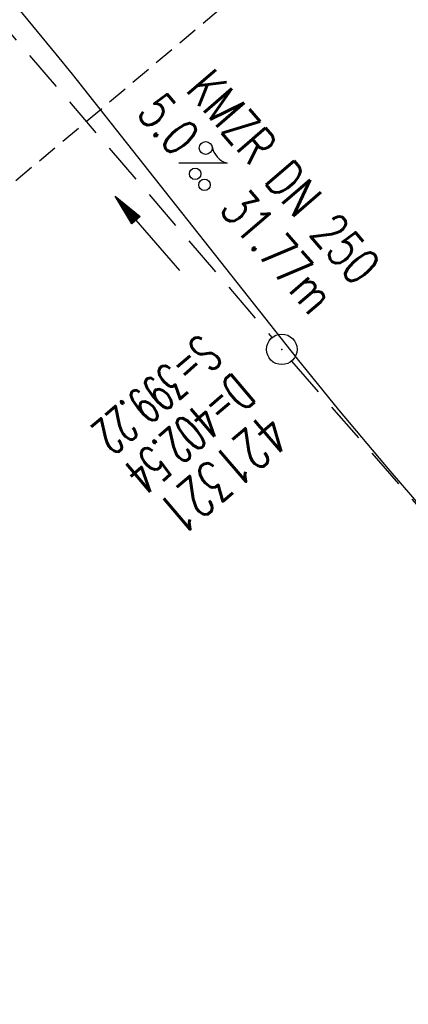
# Model space of a CAD drawing. Extents: x 450316 to 454644, y 428795 to 436505.
# Tile 218 of 256: x 451239 to 451259, y 434983 to 435031. Entities that reach past the tile are written whole.
import ezdxf
from ezdxf.enums import TextEntityAlignment as Align

# ---------------------------------------------------------------- set-up
doc = ezdxf.new("R2010")
doc.units = 0
doc.header["$LTSCALE"] = 2
doc.header["$MEASUREMENT"] = 0
doc.linetypes.add('GESTRICH-X2', pattern=[1.5, 1, -0.5])
doc.linetypes.add('GESTRICHELT', pattern=[0.75, 0.5, -0.25])
doc.layers.get('0').update_dxf_attribs({"linetype": 'CONTINUOUS'})
for name, color, linetype in [('FBR', 8, 'CONTINUOUS'), ('HEKTOM', 1, 'GESTRICHELT'), ('KANAL', 7, 'GESTRICH-X2'), ('PFEIL', 7, 'CONTINUOUS'), ('SCHACHTNR', 6, 'CONTINUOUS'), ('SCHSYMBOL', 7, 'CONTINUOUS'), ('TEXTO', 4, 'CONTINUOUS'), ('TEXTU', 4, 'CONTINUOUS')]:
    doc.layers.add(name, color=color, linetype=linetype)
doc.styles.add('ROMANS', font='romans.shx', dxfattribs={"width": 0.8})

# ---------------------------------------------------------------- blocks, each defined once
blk = doc.blocks.new('PROM')
blk.add_line((1.566, 1.817), (0.019, 0.015))
for centre, radius in [((0.317, 1.51), 0.317), ((0.943, 0.291), 0.283), ((1.645, 0.287), 0.283)]:
    blk.add_circle(centre, radius)
blk.add_arc((0.992, 2.682), 1.033, 239.1414, 303.3549)
blk = doc.blocks.new('PFEIL2')
at = {"color": 0}
for p, q in [((0.88, 0.002), (-2.401, -0.012)), ((0.881, -0.271), (0.879, 0.276)), ((0.879, 0.276), (2.429, 0.009)), ((0.911, 0.27), (0.879, 0.265)), ((0.965, 0.261), (0.879, 0.246)), ((1.019, 0.252), (0.879, 0.228)), ((1.073, 0.242), (0.879, 0.209)), ((1.127, 0.233), (0.879, 0.191)), ((1.181, 0.224), (0.879, 0.172)), ((1.235, 0.214), (0.879, 0.154)), ((1.289, 0.205), (0.879, 0.135)), ((1.343, 0.196), (0.879, 0.117)), ((1.397, 0.187), (0.879, 0.098)), ((1.451, 0.177), (0.879, 0.08)), ((1.505, 0.168), (0.879, 0.061)), ((1.559, 0.159), (0.88, 0.043)), ((1.613, 0.149), (0.88, 0.024)), ((1.668, 0.14), (0.88, 0.006)), ((1.722, 0.131), (0.88, -0.013)), ((1.776, 0.121), (0.88, -0.031)), ((1.83, 0.112), (0.88, -0.05)), ((1.884, 0.103), (0.88, -0.068)), ((1.938, 0.094), (0.88, -0.087)), ((1.992, 0.084), (0.88, -0.105)), ((2.046, 0.075), (0.88, -0.124)), ((2.1, 0.066), (0.88, -0.142)), ((2.154, 0.056), (0.88, -0.161)), ((2.208, 0.047), (0.88, -0.179)), ((2.262, 0.038), (0.881, -0.198)), ((2.316, 0.029), (0.881, -0.216)), ((2.37, 0.019), (0.881, -0.235)), ((2.424, 0.01), (0.881, -0.253)), ((2.429, 0.009), (0.881, -0.271))]:
    blk.add_line(p, q, dxfattribs=at)
blk = doc.blocks.new('GST')
at = {"color": 0}
blk.add_circle((0, 0), 0.75, dxfattribs=at)
blk.add_point((0, 0), dxfattribs=at)
blk = doc.blocks.new('10')
blk.add_blockref('GST', (0, 0))

msp = doc.modelspace()

# ---------------------------------------------------------------- linework, layer by layer
at = {"layer": 'FBR', "flags": 128}
for points in [[(450931.016, 435664.254, 0), (450939.285, 435645.95, 0.000057)], [(451603.01, 434662.96, 0.000001), (451617.472, 434646.366, 0.000004)], [(451702.592, 434548.491, -0.000002), (451714.328, 434534.995, -0.000013)]]:
    msp.add_lwpolyline(points, format="xyb", dxfattribs=at)
msp.add_lwpolyline([(451363.895, 434886.593), (451313.073, 434945.084), (451296.685, 434963.867), (451279.244, 434983.922), (451267.278, 434997.754), (451257.655, 435008.918), (451255.135, 435011.913), (451253.106, 435014.42), (451242.059, 435028.394), (451241.259, 435029.383), (451232.455, 435040.044), (451228.206, 435045.162), (451219.88, 435055.124), (451215.837, 435059.996), (451212.472, 435064.104)], dxfattribs=at)
at = {"layer": 'HEKTOM'}
msp.add_line((451256.125, 435037.313), (451222.622, 435009.167), dxfattribs=at)
at = {"layer": 'KANAL'}
for p, q in [((451232.125, 435038.406), (451251.844, 435015.469)), ((451252.813, 435014.313), (451284.375, 434978.063))]:
    msp.add_line(p, q, dxfattribs=at)

# ---------------------------------------------------------------- block references
at = {"layer": 'PFEIL', "rotation": 130.6891}
msp.add_blockref('PFEIL2', (451245.745, 435020.567), dxfattribs=at)
at = {"layer": 'SCHSYMBOL', "rotation": 310.6383}
msp.add_blockref('10', (451252.334, 435014.886), dxfattribs=at)
at = {"layer": 'TEXTU', "rotation": 310.6891000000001}
msp.add_blockref('PROM', (451247.249, 435024.025), dxfattribs=at)

# ---------------------------------------------------------------- texts
at = {"layer": 'SCHACHTNR', "style": 'ROMANS'}
for s, height, width, p in [('S=399.22', 1.8, 0.6, (451248.344, 435015.688)), ('D=402.54', 1.8, 0.6, (451249.969, 435013.781)), ('421321', 2, 0.7, (451251.594, 435011.906))]:
    msp.add_text(s, height=height, rotation=220.6383, dxfattribs=dict(at, width=width)).set_placement(p)
at = {"layer": 'TEXTO', "style": 'ROMANS', "width": 0.75}
msp.add_text('KMZR DN 250', height=1.8, rotation=310.6891, dxfattribs=at).set_placement((451251.743, 435022.764), align=Align.CENTER)
at = {"layer": 'TEXTU', "style": 'ROMANS', "width": 0.75}
for s, p in [('5.0', (451245.148, 435026.455)), ('31.77m', (451249.21, 435021.737))]:
    msp.add_text(s, height=1.8, rotation=310.6891, dxfattribs=at).set_placement(p)

doc.saveas('drawing.dxf')
